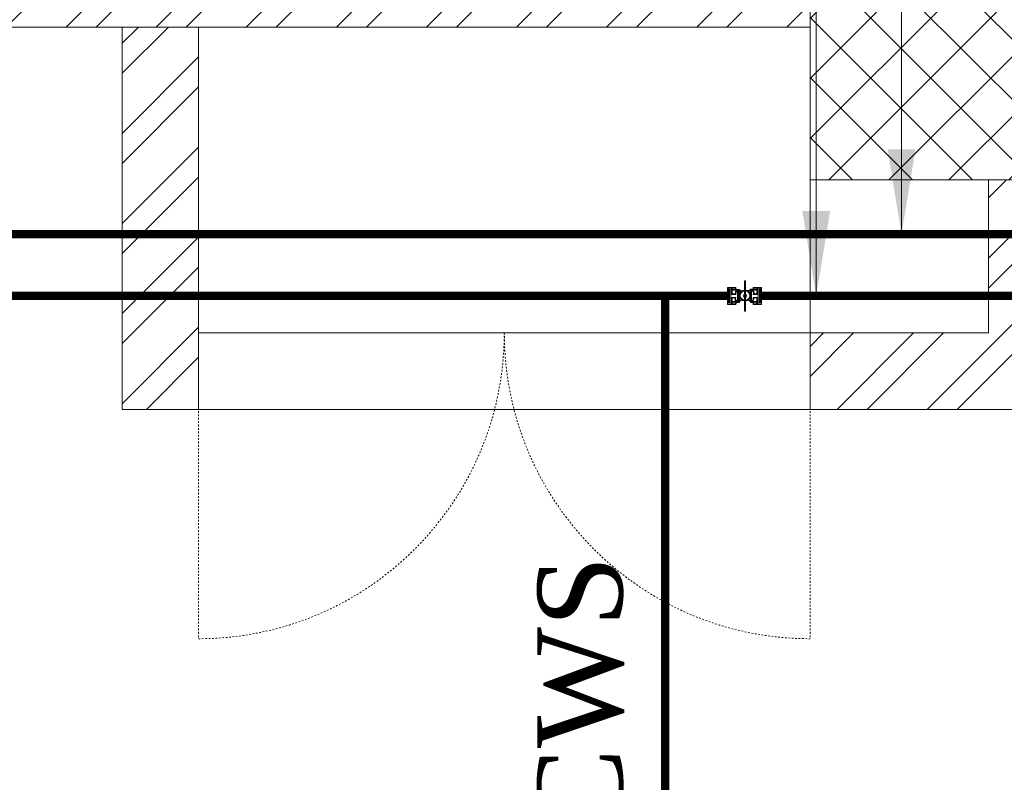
# Model space of a CAD drawing. Header units: inches. Extents: x 119662 to 158499, y 12149 to 20675.
# Tile 85 of 97: x 125146 to 125204, y 19615 to 19660. Entities that reach past the tile are written whole.
import ezdxf

# ---------------------------------------------------------------- set-up
doc = ezdxf.new("R2010")
doc.units = ezdxf.units.IN
doc.header["$MEASUREMENT"] = 0
doc.linetypes.add('HIDDEN', pattern=[0.375, 0.25, -0.125])
for name, color, linetype, lineweight in [('00-GRIDTEXT', 1, 'Continuous', 13), ('202', 9, 'Continuous', 9), ('KIT TEXT.', 5, 'Continuous', 5), ('PD_BRICK WALL_115', 134, 'Continuous', 30), ('PD_BRICK WALL_230', 4, 'Continuous', 50), ('PD_COLUMN', 2, 'Continuous', 60), ('PD_ELEVATION_03', 80, 'Continuous', 25), ('PD_FIXTURE', 21, 'Continuous', 25), ('PD_HATCH', 45, 'Continuous', 9), ('PP-Domestic  Cold Water Supply', 5, 'Continuous', 25), ('PP-TEXT', 7, 'Continuous', 40)]:
    doc.layers.add(name, color=color, linetype=linetype, lineweight=lineweight)
doc.styles.add('ISO', font='isocp.shx', dxfattribs={"height": 250})
doc.styles.add('MtX_Times_New_Roman', font='times.ttf')
doc.styles.add('TIMES NEW ROMAN', font='times.ttf', dxfattribs={"height": 4})
doc.dimstyles.new('PP-DIM', dxfattribs={"dimtxt": 4, "dimasz": 1, "dimexe": 1, "dimexo": 1, "dimgap": 0.09, "dimtad": 0, "dimdec": 1, "dimzin": 0, "dimdsep": 46, "dimlunit": 4, "dimtxsty": 'TIMES NEW ROMAN', "dimblk": 'ARCHTICK', "dimcen": 0.09, "dimdle": 1, "dimclrd": 256, "dimclre": 256, "dimclrt": 256, "dimadec": 0, "dimazin": 0, "dimtfac": 1, "dimtdec": 4, "dimtofl": 0, "dimtmove": 1, "dimatfit": 3, "dimfxl": 1, "dimtolj": 1, "dimtzin": 0, "dimlwd": -1, "dimlwe": -1, "dimarcsym": 0})

# ---------------------------------------------------------------- blocks, each defined once
blk = doc.blocks.new('A$C6E471120')
at = {"layer": 'KIT TEXT.', "color": 251, "insert": (-5067.772105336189, -328.0922235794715, 488.6049877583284), "char_height": 60.17529562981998, "width": 1050.283938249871, "attachment_point": 7, "style": 'ISO'}
blk.add_mtext('\\pi300.49;{\\Fromans|c0;\\W0.8;WORK TABLE}', dxfattribs=at)
blk = doc.blocks.new('FIRST FLOOR')
at = {"layer": 'PD_HATCH', "lineweight": 5}
h = blk.add_hatch(dxfattribs=at)
h.set_pattern_fill('ANSI32', color=251, scale=10)
h.set_pattern_definition([(45, (138679.5072074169, 18754.50410332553), (-2.651650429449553, 2.651650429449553), []), (45, (138681.2749743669, 18754.50410332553), (-2.651650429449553, 2.651650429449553), [])])
h.paths.add_polyline_path([(138682.6576681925, 18797.25361296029), (138673.6576681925, 18797.25361296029), (138673.6576681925, 18715.75361295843), (138682.6576681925, 18715.75361295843)])
h.paths.add_polyline_path([(139044.1576681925, 18649.7536129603), (138874.6576681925, 18649.7536129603), (138874.6576681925, 18640.7536129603), (139044.1576681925, 18640.7536129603)])
h.paths.add_polyline_path([(139228.6576681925, 18649.7536129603), (139059.1576681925, 18649.7536129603), (139059.1576681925, 18640.75361296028), (139228.6576681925, 18640.75361296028)])
h.paths.add_polyline_path([(138682.6576681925, 19513.75361296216), (138673.6576681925, 19513.75361296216), (138673.6576681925, 19432.25361296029), (138682.6576681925, 19432.25361296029)])
h.paths.add_polyline_path([(138682.6576681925, 19417.25361296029), (138673.6576681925, 19417.25361296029), (138673.6576681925, 19277.2536129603), (138682.6576681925, 19277.2536129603)])
h.paths.add_polyline_path([(138682.6576681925, 19262.2536129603), (138673.6576681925, 19262.2536129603), (138673.6576681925, 19122.2536129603), (138682.6576681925, 19122.2536129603)])
h.paths.add_polyline_path([(138682.6576681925, 19107.2536129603), (138673.6576681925, 19107.2536129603), (138673.6576681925, 18967.2536129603), (138682.6576681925, 18967.2536129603)])
h.paths.add_polyline_path([(138682.6576681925, 18952.2536129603), (138673.6576681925, 18952.2536129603), (138673.6576681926, 18812.25361296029), (138682.6576681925, 18812.25361296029)])
h.paths.add_polyline_path([(139774.6576681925, 19588.7536129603), (139608.1576681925, 19588.7536129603), (139608.1576681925, 19579.7536129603), (139774.6576681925, 19579.7536129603)])
h.paths.add_polyline_path([(139593.1576681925, 19588.7536129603), (139428.1576681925, 19588.7536129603), (139428.1576681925, 19579.7536129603), (139593.1576681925, 19579.7536129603)])
h.paths.add_polyline_path([(139413.1576681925, 19588.7536129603), (139243.6576681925, 19588.7536129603), (139243.6576681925, 19579.75361296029), (139413.1576681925, 19579.7536129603)])
h.paths.add_polyline_path([(139228.6576681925, 19588.7536129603), (139059.1576681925, 19588.7536129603), (139059.1576681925, 19579.75361296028), (139228.6576681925, 19579.75361296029)])
h.paths.add_polyline_path([(138859.6576681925, 19588.7536129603), (138748.6576681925, 19588.7536129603), (138748.6576681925, 19579.75361296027), (138859.6576681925, 19579.75361296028)])
h.paths.add_polyline_path([(138733.6576681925, 19588.7536129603), (138673.6576681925, 19588.7536129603), (138673.6576681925, 19528.75361296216), (138682.6576681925, 19528.75361296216), (138682.6576681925, 19579.75361296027), (138733.6576681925, 19579.75361296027)])
h.paths.add_polyline_path([(138682.6576681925, 18700.75361295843), (138673.6576681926, 18700.75361295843), (138673.6576681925, 18640.7536129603), (138733.6576681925, 18640.7536129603), (138733.6576681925, 18649.7536129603), (138682.6576681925, 18649.7536129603)])
h.paths.add_polyline_path([(138859.6576681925, 18649.7536129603), (138748.6576681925, 18649.7536129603), (138748.6576681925, 18640.7536129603), (138859.6576681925, 18640.7536129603)])
h.paths.add_polyline_path([(139268.4076681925, 18649.75361296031), (139243.6576681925, 18649.75361296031), (139243.6576681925, 18640.7536129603), (139268.4076681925, 18640.7536129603)])
h.paths.add_polyline_path([(139413.1576681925, 18649.7536129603), (139388.4076681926, 18649.75361296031), (139388.4076681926, 18640.7536129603), (139413.1576681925, 18640.7536129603)])
h.paths.add_polyline_path([(139450.6576681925, 18649.7536129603), (139428.1576681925, 18649.7536129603), (139428.1576681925, 18640.75361296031), (139450.6576681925, 18640.75361296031)])
h.paths.add_polyline_path([(139593.1576681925, 18649.75361296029), (139570.6576681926, 18649.7536129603), (139570.6576681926, 18640.75361296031), (139593.1576681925, 18640.75361296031)])
h.paths.add_polyline_path([(139630.6576681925, 18649.75361296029), (139608.1576681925, 18649.75361296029), (139608.1576681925, 18640.75361296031), (139630.6576681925, 18640.7536129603)])
h.paths.add_polyline_path([(139774.6576681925, 18649.7536129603), (139750.6576681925, 18649.75361296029), (139750.6576681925, 18640.7536129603), (139774.6576681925, 18640.7536129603)])
h.paths.add_polyline_path([(139789.6576681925, 18658.75361296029), (139780.6576681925, 18658.75361296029)])
h.paths.add_polyline_path([(139789.6576681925, 18797.25361296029), (139780.6576681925, 18797.25361296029), (139780.6576681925, 18658.75361296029), (139789.6576681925, 18658.75361296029)])
h.paths.add_polyline_path([(139789.6576681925, 18952.2536129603), (139780.6576681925, 18952.2536129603), (139780.6576681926, 18812.2536129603), (139789.6576681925, 18812.25361296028)])
h.paths.add_polyline_path([(139789.6576681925, 19262.25361296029), (139780.6576681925, 19262.25361296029), (139780.6576681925, 18967.2536129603), (139789.6576681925, 18967.25361296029)])
h.paths.add_polyline_path([(139789.6576681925, 19570.7536129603), (139780.6576681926, 19570.7536129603), (139780.6576681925, 19432.25361296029), (139789.6576681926, 19432.25361296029)])
h.paths.add_polyline_path([(139771.6576681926, 19429.25361296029), (139666.6576681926, 19429.25361296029), (139666.6576681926, 19420.25361296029), (139771.6576681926, 19420.25361296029)])
h.paths.add_polyline_path([(139666.6576681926, 19417.25361296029), (139657.6576681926, 19417.25361296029), (139657.6576681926, 19339.25361296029), (139666.6576681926, 19339.25361296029)])
h.paths.add_polyline_path([(139657.6576681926, 19429.25361296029), (139585.6576681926, 19429.25361296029), (139585.6576681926, 19420.25361296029), (139657.6576681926, 19420.25361296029)])
h.paths.add_polyline_path([(139585.6576681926, 19417.25361296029), (139576.6576681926, 19417.25361296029), (139576.6576681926, 19339.25361296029), (139585.6576681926, 19339.25361296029)])
h.paths.add_polyline_path([(139576.6576681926, 19429.25361296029), (139495.6576681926, 19429.25361296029), (139495.6576681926, 19327.25361296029), (139522.6576681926, 19327.2536129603), (139522.6576681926, 19336.25361296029), (139504.6576681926, 19336.25361296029), (139504.6576681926, 19420.25361296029), (139576.6576681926, 19420.25361296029)])
h.paths.add_polyline_path([(139576.6576681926, 19336.25361296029), (139558.6576681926, 19336.25361296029), (139558.6576681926, 19327.2536129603), (139576.6576681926, 19327.2536129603)], flags=17)
h.paths.add_polyline_path([(139603.6576681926, 19336.25361296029), (139585.6576681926, 19336.25361296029), (139585.6576681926, 19327.25361296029), (139603.6576681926, 19327.2536129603)])
h.paths.add_polyline_path([(139657.6576681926, 19336.25361296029), (139639.6576681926, 19336.25361296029), (139639.6576681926, 19327.2536129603), (139657.6576681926, 19327.2536129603)])
h.paths.add_polyline_path([(139666.6576681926, 19327.25361296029), (139657.6576681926, 19327.25361296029), (139657.6576681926, 19264.25361296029), (139666.6576681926, 19264.25361296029)])
h.paths.add_polyline_path([(139789.6576681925, 19278.2536129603), (139780.6576681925, 19278.2536129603), (139780.6576681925, 19277.25361296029), (139789.6576681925, 19277.25361296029)])
h.paths.add_polyline_path([(139789.6576681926, 19417.25361296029), (139780.6576681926, 19417.25361296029), (139780.6576681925, 19398.2536129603), (139789.6576681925, 19398.2536129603)])
h.paths.add_polyline_path([(138911.4076681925, 19579.75361296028), (138911.4076681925, 19588.7536129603), (138874.6576681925, 19588.7536129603), (138874.6576681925, 19579.75361296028)])
h.paths.add_polyline_path([(139007.4076681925, 19588.7536129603), (139007.4076681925, 19579.75361296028), (139044.1576681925, 19579.75361296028), (139044.1576681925, 19588.7536129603)])
h = blk.add_hatch(dxfattribs=at)
h.set_pattern_fill('ANSI37', color=251, scale=20)
h.set_pattern_definition([(45, (284116.9406680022, 45358.24463690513), (-1.767766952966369, 1.767766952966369), []), (135, (284116.9406680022, 45358.24463690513), (-1.767766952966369, -1.767766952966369), [])])
h.paths.add_polyline_path([(139428.1576681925, 19588.75361296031), (139413.1576681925, 19588.75361296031), (139413.1576681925, 19570.75361296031), (139428.1576681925, 19570.75361296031)])
h = blk.add_hatch(dxfattribs=at)
h.set_pattern_fill('ANSI32', color=251, scale=10)
h.set_pattern_definition([(45, (165803.1265799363, 37468.14043095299), (-2.651650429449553, 2.651650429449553), []), (45, (165804.8943468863, 37468.14043095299), (-2.651650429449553, 2.651650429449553), [])])
h.paths.add_polyline_path([(139264.6576681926, 19579.75361296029), (139258.6576681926, 19579.75361296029), (139258.6576681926, 19543.75361296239), (139264.6576681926, 19543.75361296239)])
h.paths.add_polyline_path([(139264.6576681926, 19543.75361296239), (139258.6576681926, 19543.75361296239), (139258.6576681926, 19507.75361296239), (139264.6576681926, 19507.75361296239)])
h.paths.add_polyline_path([(139258.6576681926, 19507.75361296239), (139258.6576681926, 19471.75361296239), (139264.6576681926, 19471.75361296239), (139264.6576681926, 19507.75361296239)])
h.paths.add_polyline_path([(139264.6576681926, 19471.75361296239), (139258.6576681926, 19471.75361296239), (139258.6576681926, 19435.75361296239), (139264.6576681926, 19435.75361296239)])
h.paths.add_polyline_path([(139264.6576681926, 19435.75361296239), (139258.6576681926, 19435.75361296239), (139258.6576681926, 19399.75361296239), (139264.6576681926, 19399.75361296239)])
h.paths.add_polyline_path([(139264.6576681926, 19399.75361296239), (139258.6576681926, 19399.75361296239), (139258.6576681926, 19363.75361296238), (139264.6576681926, 19363.75361296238)])
h.paths.add_polyline_path([(139543.6576681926, 19579.7536129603), (139534.6576681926, 19579.7536129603), (139534.6576681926, 19490.25361296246), (139530.1576681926, 19490.25361296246), (139530.1576681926, 19485.75361296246), (139534.6576681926, 19485.75361296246), (139534.6576681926, 19475.75361296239), (139543.6576681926, 19475.75361296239)])
h.paths.add_polyline_path([(139462.6576681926, 19579.7536129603), (139458.1576681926, 19579.7536129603), (139458.1576681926, 19490.25361296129), (139453.6576681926, 19490.25361296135), (139453.6576681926, 19485.75361296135), (139488.1576681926, 19485.75361296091), (139488.1576681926, 19490.25361296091), (139462.6576681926, 19490.25361296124)])
h.paths.add_polyline_path([(139458.1576681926, 19561.75361296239), (139455.1576681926, 19561.75361296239), (139455.1576681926, 19557.25361296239), (139458.1576681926, 19557.25361296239)], flags=17)
h.paths.add_polyline_path([(139431.1576681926, 19561.75361296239), (139428.1576681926, 19561.75361296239), (139428.1576681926, 19570.75361296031), (139423.6576681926, 19570.75361296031), (139423.6576681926, 19561.75361296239), (139413.1576681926, 19561.75361296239), (139413.1576681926, 19557.25361296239), (139431.1576681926, 19557.25361296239)])
h.paths.add_polyline_path([(139377.1576681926, 19579.7536129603), (139372.6576681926, 19579.7536129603), (139372.6576681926, 19563.75361296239), (139372.6576681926, 19557.25361296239), (139377.1576681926, 19557.25361296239), (139377.1576681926, 19561.75361296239)])
h.paths.add_polyline_path([(139668.1576681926, 19579.7536129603), (139663.6576681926, 19579.7536129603), (139663.6576681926, 19561.75361296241), (139668.1576681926, 19561.75361296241)])
at = {"layer": 'PD_BRICK WALL_115', "color": 251, "lineweight": 5}
for p, q in [((139413.1576681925, 19579.7536129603), (139243.6576681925, 19579.75361296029)), ((139372.6576681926, 19579.75361296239), (139372.6576681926, 19557.25361296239)), ((139377.1576681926, 19579.75361296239), (139377.1576681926, 19557.2536129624)), ((139423.6576681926, 19570.75361296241), (139423.6576681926, 19561.75361296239)), ((139413.1576681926, 19561.75361296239), (139423.6576681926, 19561.75361296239)), ((139372.6576681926, 19557.25361296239), (139377.1576681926, 19557.25361296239)), ((139413.1576681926, 19557.25361296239), (139431.1576681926, 19557.25361296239))]:
    blk.add_line(p, q, dxfattribs=at)
at = {"layer": 'PD_BRICK WALL_230', "color": 251, "lineweight": 5}
blk.add_line((139413.1576681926, 19561.75361296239), (139413.1576681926, 19557.25361296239), dxfattribs=at)
at = {"layer": 'PD_COLUMN', "color": 251, "lineweight": 5}
blk.add_lwpolyline([(139428.1576681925, 19570.75361296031), (139413.1576681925, 19570.75361296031), (139413.1576681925, 19588.75361296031), (139428.1576681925, 19588.75361296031)], close=True, dxfattribs=at)
at = {"layer": 'PD_ELEVATION_03', "color": 251, "lineweight": 5, "ltscale": 12}
for p, q in [((139413.1576681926, 19570.75361296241), (139413.1576681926, 19561.75361296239)), ((139413.1576681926, 19561.75361296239), (139377.1576681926, 19561.75361296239)), ((139413.1576681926, 19557.25361296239), (139377.1576681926, 19557.25361296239))]:
    blk.add_line(p, q, dxfattribs=at)
at = {"layer": 'PD_FIXTURE', "color": 251, "linetype": 'HIDDEN', "lineweight": 5, "ltscale": 0.2}
for p, q in [((139377.1576681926, 19561.75361296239), (139377.1576681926, 19543.75361296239)), ((139413.1576681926, 19561.75361296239), (139413.1576681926, 19543.75361296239))]:
    blk.add_line(p, q, dxfattribs=at)
at = {"layer": 'PD_FIXTURE', "color": 251, "lineweight": 5, "ltscale": 12}
blk.add_lwpolyline([(139336.6576681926, 19579.75361296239), (139372.6576681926, 19579.75361296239), (139372.6576681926, 19563.75361296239), (139336.6576681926, 19563.75361296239)], close=True, dxfattribs=at)
at = {"layer": 'PD_FIXTURE', "color": 251, "linetype": 'HIDDEN', "lineweight": 5, "ltscale": 0.2}
for centre, start, end in [((139377.1576681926, 19561.75361296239), 270, 0), ((139413.1576681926, 19561.75361296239), 180, 270)]:
    blk.add_arc(centre, 18, start, end, dxfattribs=at)
at = {"layer": '00-GRIDTEXT', "color": 8, "xscale": 0.03937007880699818, "yscale": 0.03937007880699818, "zscale": 0.03937007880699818}
blk.add_blockref('A$C6E471120', (139249.657668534, 19579.75418360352), dxfattribs=at)
blk = doc.blocks.new('BALL VALVE-PP')
for p, q in [((14.06250005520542, 74.99999999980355), (0, 74.99999999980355)), ((0, 74.99999999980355), (0, -5.456968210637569e-12)), ((4.687500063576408, 70.31250000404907), (4.687500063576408, 4.687499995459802)), ((9.375000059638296, 70.31250000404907), (4.687500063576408, 70.31250000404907)), ((9.375000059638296, 70.31250000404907), (9.375000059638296, 4.687499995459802)), ((14.06250005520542, 74.99999999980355), (14.06250005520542, -5.456968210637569e-12)), ((36.41344956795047, 74.99999999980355), (14.06250005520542, 74.99999999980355)), ((36.41344956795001, 44.0625000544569), (14.06250005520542, 44.0625000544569)), ((37.27540421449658, 65.6250000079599), (17.66440423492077, 65.6250000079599)), ((33.57139585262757, 72.1875000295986), (18.76626204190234, 72.1875000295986)), ((43.79056911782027, 62.81250003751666), (19.29554691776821, 62.81250003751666)), ((33.64972542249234, 46.87500002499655), (19.29554691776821, 46.87500002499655)), ((19.91950472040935, 50.12039274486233), (20.71079073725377, 50.91167876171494)), ((105.4388800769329, 62.81249997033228), (131.1619773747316, 62.63401902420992)), ((111.3740581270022, 65.62499994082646), (131.1370674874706, 65.62499994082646)), ((112.8159996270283, 74.99999999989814), (135.8575036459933, 74.99999999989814)), ((112.8159996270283, 44.06249998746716), (135.8575036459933, 44.06249998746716)), ((115.6088973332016, 72.18749996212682), (129.7780935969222, 72.18749996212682)), ((116.3504015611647, 46.87499995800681), (130.7528550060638, 46.87499995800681)), ((135.8575036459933, 74.99999999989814), (149.9200036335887, 74.99999999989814)), ((135.8575036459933, -1.01863406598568e-10), (135.8575036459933, 74.99999999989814)), ((140.5450035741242, 70.31250000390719), (145.2325036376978, 70.31250000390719)), ((140.5450035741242, 4.687499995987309), (140.5450035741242, 70.31250000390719)), ((145.2325036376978, 4.687499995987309), (145.2325036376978, 70.31250000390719)), ((149.9200036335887, -1.01863406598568e-10), (149.9200036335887, 74.99999999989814)), ((149.9200036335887, 74.99999999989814), (149.9200036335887, -1.01863406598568e-10)), ((9.375000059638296, 4.687499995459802), (4.687500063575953, 4.687499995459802)), ((36.41344956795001, 30.93750001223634), (14.06250005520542, 30.93750001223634)), ((43.79056911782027, 12.18750002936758), (18.75802632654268, 12.36598097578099)), ((37.85539106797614, 9.375000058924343), (18.78293621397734, 9.375000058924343)), ((32.87904763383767, 28.12500004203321), (19.16714862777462, 28.12500004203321)), ((33.62055192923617, 2.81250003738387), (20.14191010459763, 2.81250003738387)), ((105.4388800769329, 12.18749996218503), (130.6244567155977, 12.18749996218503)), ((111.9540450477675, 9.374999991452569), (132.2555993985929, 9.374999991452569)), ((112.8159996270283, 30.93749994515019), (135.8575036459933, 30.93749994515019)), ((115.579723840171, 28.12499997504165), (130.6244567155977, 28.12499997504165)), ((115.6580533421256, 2.81249997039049), (131.1537416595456, 2.81249997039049)), ((140.5450035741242, 4.687499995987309), (145.2325036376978, 4.687499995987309)), ((14.06250005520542, -5.456968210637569e-12), (0, -5.456968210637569e-12)), ((36.41344956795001, -5.456968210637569e-12), (14.06250005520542, -5.456968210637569e-12)), ((112.8159996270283, -1.01863406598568e-10), (135.8575036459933, -1.01863406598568e-10)), ((135.8575036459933, -1.01863406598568e-10), (149.9200036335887, -1.01863406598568e-10))]:
    blk.add_line(p, q)
for points in [[(75.38170377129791, 38.0164292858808), (75.38170377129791, 104.7805503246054), (70.04434367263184, 104.7805503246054), (70.04434367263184, 38.0164292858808)], [(73.5067037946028, 39.89142926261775), (73.5067037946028, 102.9055503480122), (71.91934364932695, 102.9055503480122), (71.91934364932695, 39.89142926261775)], [(48.79641481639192, 8.202645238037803), (48.79641481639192, 66.15712508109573), (43.79056911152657, 66.15712508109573), (43.79056911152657, 8.202645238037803)], [(101.3680024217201, 8.842874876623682), (101.3680024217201, 66.79325354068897), (96.36215663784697, 66.79325354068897), (96.36215663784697, 8.842874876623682)], [(100.4330343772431, 66.79735471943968), (100.4330343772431, 8.842874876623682), (105.4388800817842, 8.842874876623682), (105.4388800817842, 66.79735471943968)], [(75.38170377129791, 38.0164292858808), (75.38170377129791, -28.747691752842), (70.04434367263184, -28.747691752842), (70.04434367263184, 38.0164292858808)], [(73.5067037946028, 36.14142930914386), (73.5067037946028, -26.87269177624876), (71.91934364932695, -26.87269177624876), (71.91934364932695, 36.14142930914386)]]:
    blk.add_lwpolyline(points, close=True)
for centre, radius in [((72.52656392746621, 36.0668085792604), 23.83562124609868), ((72.52656392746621, 36.0668085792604), 21.02312124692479), ((73.0810117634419, 37.50000003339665), 7.66371015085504)]:
    blk.add_circle(centre, radius)
for centre, radius, start, end in [((12.61239935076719, 70.31250000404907), 4.906673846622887, 287.1897045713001, 72.81029542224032), ((2.315118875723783, 54.84375006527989), 15.94478961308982, 317.4556015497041, 42.54439845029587), ((16.86802568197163, 69.13246585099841), 3.59673951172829, 282.7922624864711, 58.14537319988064), ((2.315118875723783, 54.84375006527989), 18.7572896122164, 334.8597906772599, 35.08398456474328), ((44.68252730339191, 74.04195483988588), 11.26482333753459, 189.4753644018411, 265.458517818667), ((69.34138403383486, 44.84016219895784), 35.74961620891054, 149.8193434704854, 176.7370093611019), ((43.74349011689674, 73.6164477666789), 7.459471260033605, 169.3111195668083, 270.3616132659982), ((58.16971811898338, 46.32882551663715), 21.87399030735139, 131.0990589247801, 185.9469868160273), ((60.35230220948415, 74.0453123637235), 15.98438672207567, 224.152177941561, 290.0103974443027), ((60.22220865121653, 76.14475478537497), 20.82263991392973, 237.1916830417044, 288.3697467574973), ((86.03868506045, 69.9249366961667), 15.68082908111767, 243.08157685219, 311.5468986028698), ((86.04762749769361, 69.99873152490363), 12.93819742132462, 243.1741008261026, 322.8400771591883), ((105.528837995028, 74.13511090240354), 7.338307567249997, 269.297612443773, 6.768582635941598), ((102.9668598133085, 75.69787881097), 13.12036100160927, 280.8600664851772, 344.481351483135), ((100.0921581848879, 49.88260113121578), 13.99177328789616, 335.4198388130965, 67.53411545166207), ((94.84046432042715, 49.955785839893), 21.72944186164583, 351.8491780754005, 36.27578699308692), ((147.5135999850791, 54.32469186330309), 18.34176875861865, 146.4250351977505, 203.9638359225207), ((137.2483774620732, 70.31250000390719), 7.701997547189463, 165.9101414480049, 229.3588523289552), ((148.6773443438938, 54.84374999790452), 16.75063184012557, 139.9367824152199, 220.0632175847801), ((137.2483774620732, 70.31250000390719), 4.889497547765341, 106.5266629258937, 253.4733370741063), ((1.242659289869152, 20.15625006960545), 16.75063184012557, 319.9367824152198, 40.06321758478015), ((12.67162623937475, 4.687499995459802), 4.889497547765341, 286.5266629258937, 73.47333707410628), ((2.406403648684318, 20.67530813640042), 18.34176875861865, 326.4250351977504, 23.96383592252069), ((12.67162623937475, 4.687499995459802), 7.701997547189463, 345.9101414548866, 49.35885232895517), ((54.38898494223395, 25.04421416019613), 21.72944186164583, 171.8491780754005, 216.2757869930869), ((46.26258944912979, -0.6978788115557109), 13.12036100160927, 100.8600664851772, 164.481351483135), ((49.13729107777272, 25.11739886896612), 13.99177328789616, 155.4198388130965, 247.5341154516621), ((43.70061119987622, 0.8648890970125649), 7.338307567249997, 89.29761244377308, 186.7685826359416), ((60.84184955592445, -2.333669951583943), 16.386071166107, 67.04156764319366, 136.8679227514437), ((60.87068000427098, -2.034355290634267), 18.9119352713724, 66.76828100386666, 129.1136917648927), ((86.18097751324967, 3.076526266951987), 15.23728972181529, 48.10560707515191, 101.4862184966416), ((86.14236856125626, 2.624303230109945), 12.86078938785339, 37.42450625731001, 101.0187021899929), ((91.0597310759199, 28.67117448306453), 21.87399030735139, 311.0990589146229, 5.94698681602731), ((104.5469218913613, 0.958045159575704), 11.26482333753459, 9.475364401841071, 85.45851781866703), ((105.4859590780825, 1.383552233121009), 7.459471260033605, 349.3111195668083, 90.36161327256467), ((79.88806522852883, 30.15983780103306), 35.74961620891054, 329.8193434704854, 356.7370093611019), ((147.6048848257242, 20.15624993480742), 18.7572896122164, 154.8597906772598, 215.0839845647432), ((133.0519779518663, 5.867534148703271), 3.59673951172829, 102.7922624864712, 238.1453731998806), ((147.6048848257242, 20.15624993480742), 15.94478961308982, 137.4556015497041, 222.5443984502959), ((137.3076042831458, 4.687499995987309), 4.906673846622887, 107.1897045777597, 252.8102954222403)]:
    blk.add_arc(centre, radius, start, end)
blk = doc.blocks.new('zw$A087')
at = {"layer": 'PP-Domestic  Cold Water Supply'}
for points in [[(697.6297797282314, -3.18860737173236, 0.4999999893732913, 0.4999999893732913, 0), (513.7855637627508, -3.18860737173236, 0.4999999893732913, 0.4999999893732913, 0), (513.7855637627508, -5.334001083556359, 0.4999999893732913, 0.4999999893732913, 0)], [(674.6411493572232, -6.820177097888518, 0.4999999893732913, 0.4999999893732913, 0), (553.9331468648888, -6.820177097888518, 0.4999999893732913, 0.4999999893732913, 0), (553.9331468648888, -188.3991528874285, 0.4999999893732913, 0.4999999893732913, 0), (528.8924987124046, -188.3991528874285, 0.4999999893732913, 0.4999999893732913, 0)], [(697.6967755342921, -6.820177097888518, 0.4999999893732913, 0.4999999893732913, 0), (676.640082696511, -6.820177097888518, 0.4999999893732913, 0.4999999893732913, 0)]]:
    blk.add_lwpolyline(points, format="xyseb", dxfattribs=at)
at = {"layer": 'PP-Domestic  Cold Water Supply', "const_width": 0.4999999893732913}
blk.add_lwpolyline([(670.9680021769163, -81.60707328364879), (670.9680021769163, -6.893462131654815)], dxfattribs=at)
at = {"layer": '202', "xscale": 0.01333333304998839, "yscale": 0.01333333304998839, "zscale": 0.01333333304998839, "rotation": 180}
blk.add_blockref('BALL VALVE-PP', (676.640082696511, -6.320177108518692), dxfattribs=at)
at = {"layer": 'PP-TEXT', "style": 'MtX_Times_New_Roman'}
blk.add_text('∅ 32MM CWS ', height=4.999999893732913, rotation=90, dxfattribs=at).set_placement((668.4521828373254, -68.64534201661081))
at = {"layer": 'PP-TEXT', "lineweight": 70, "ltscale": 12}
for points in [[(684.8853166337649, -3.18860737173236), (684.8853166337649, 29.75255232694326), (655.2014795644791, 29.75255232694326)], [(679.8632777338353, -6.820177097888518), (679.8632777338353, 22.21949397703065), (650.1794406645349, 22.21949397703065)]]:
    blk.add_leader(points, dimstyle='PP-DIM', override={"dimtxt": 8.5, "dimasz": 5, "dimtad": 0, "dimdec": 1, "dimcen": 0, "dimtfac": 12, "dimtdec": 1, "dimfxl": 7, "dimfxlon": 1, "dimlwd": 18, "dimarcsym": 1}, dxfattribs=at)

msp = doc.modelspace()

# ---------------------------------------------------------------- block references
at = {"color": 8}
msp.add_blockref('FIRST FLOOR', (-14220.26233329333, 79.92778982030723), dxfattribs=at)

# ---------------------------------------------------------------- next in the draw order: block references
msp.add_blockref('zw$A087', (124513.3953348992, 19650.6814027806))

doc.saveas('drawing.dxf')
